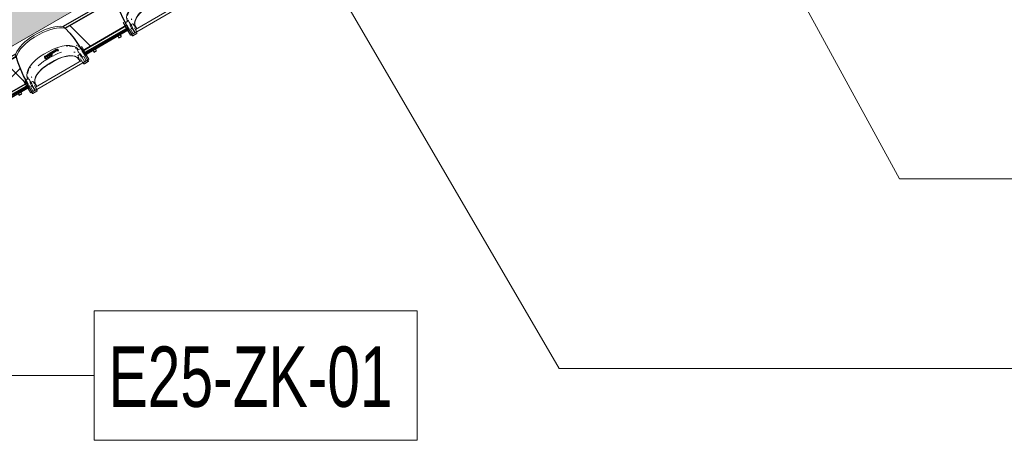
# Model space of a CAD drawing. Header units: centimetres. Extents: x 6036 to 22185, y 5782 to 11383.
# Tile 34 of 183: x 12378 to 13405, y 6748 to 7187. Entities that reach past the tile are written whole.
import ezdxf

# ---------------------------------------------------------------- set-up
doc = ezdxf.new("R2010")
doc.units = ezdxf.units.CM
for name, color, linetype, lineweight in [('A-ANNO-KEYN', 231, 'Continuous', 9), ('A-GENM', 13, 'Continuous', 9), ('S-BEAM', 12, 'Continuous', 9)]:
    doc.layers.add(name, color=color, linetype=linetype, lineweight=lineweight)
doc.styles.add('Arial Narrow', font='ARIALN.TTF', dxfattribs={"width": 0.85, "height": 63})

# ---------------------------------------------------------------- blocks, each defined once
blk = doc.blocks.new('GEMO_PanelElewacyjny_OknaGoradDol_Nowe - GEMO_PanelElewacyjny_Standard_240_-V31-7-01 ZestMeble')
at = {"layer": 'S-BEAM'}
h = blk.add_hatch(dxfattribs=at)
h.set_pattern_fill('FP_24', color=256, style=0, pattern_type=2)
h.set_pattern_definition([(15, (-9643.627, -3160.18), (-7.76457, 28.977775), [])])
h.paths.add_polyline_path([(-120, -453.9), (-92.7, -453.9), (-92.7, -451.4), (-120, -451.4), (-120, -453.9)])
h.paths.add_polyline_path([(-120, -421.8), (-89, -421.8), (-88.3, -419.3), (-120, -419.3)])
h.paths.add_polyline_path([(-26.5, -453.9), (27.3, -453.9), (27.3, -451.4), (-26.5, -451.4)])
h.paths.add_polyline_path([(-30.2, -421.8), (31, -421.8), (31.7, -419.3), (-30.9, -419.3), (-30.6, -420.5)])
h.paths.add_polyline_path([(93.5, -453.9), (120, -453.9), (120, -451.4), (93.5, -451.4)])
h.paths.add_polyline_path([(89.8, -421.8), (120, -421.8), (120, -419.3), (89.1, -419.3), (89.4, -420.5)])
h = blk.add_hatch(dxfattribs=at)
h.set_pattern_fill('FP_23', color=256, style=0, pattern_type=2)
h.set_pattern_definition([(15, (-9643.63, -3160.18), (-19.41143, 72.44444), []), (105, (-9643.63, -3160.18), (-72.44444, -19.41143), [])])
h.paths.add_polyline_path([(-120, -451.4), (-92.7, -451.4), (-92.5, -443.3), (-91.1, -432), (-90.6, -428.7), (-89, -421.8), (-120, -421.8), (-120, -441.3)])
h.paths.add_polyline_path([(-26.5, -451.4), (27.3, -451.4), (27.5, -443.3), (28.2, -435.9), (30.4, -424.4), (31, -421.8), (-30.2, -421.8), (-28.6, -428.7), (-27, -441), (-26.7, -443.3), (-26.5, -450.8)])
h.paths.add_polyline_path([(93.5, -451.4), (120, -451.4), (120, -421.8), (89.8, -421.8), (92, -432.5), (92.6, -435.9), (93.4, -447.8), (93.5, -450.8)])
at = {"layer": 'S-BEAM', "lineweight": 25}
for p, q in [((-120, -419.3), (-120, -421.8)), ((-88.3, -419.3), (-120, -419.3)), ((31.7, -419.3), (-30.9, -419.3)), ((120, -419.3), (89.1, -419.3)), ((120, -421.8), (120, -419.3)), ((-120, -421.8), (-120, -451.4)), ((-89, -421.8), (-120, -421.8)), ((-120, -421.8), (-89, -421.8)), ((31, -421.8), (-30.2, -421.8)), ((-30.2, -421.8), (31, -421.8)), ((120, -421.8), (89.8, -421.8)), ((89.8, -421.8), (120, -421.8)), ((120, -451.4), (120, -421.8)), ((-120, -451.4), (-92.7, -451.4)), ((-120, -451.4), (-120, -453.9)), ((-92.7, -451.4), (-120, -451.4)), ((-92.7, -451.4), (-92.7, -450.8)), ((-92.7, -453.9), (-92.7, -451.4)), ((-26.5, -450.8), (-26.5, -451.4)), ((-26.5, -451.4), (27.3, -451.4)), ((27.3, -451.4), (-26.5, -451.4)), ((-26.5, -451.4), (-26.5, -453.9)), ((27.3, -451.4), (27.3, -450.8)), ((27.3, -453.9), (27.3, -451.4)), ((93.5, -448.1), (93.5, -450.8)), ((93.5, -450.8), (93.5, -451.4)), ((93.5, -451.4), (120, -451.4)), ((120, -451.4), (93.5, -451.4)), ((93.5, -451.4), (93.5, -453.9)), ((120, -453.9), (120, -451.4)), ((-120, -453.9), (-92.7, -453.9)), ((-120, -455.1), (-120, -456.2)), ((-92.7, -455.1), (-120, -455.1)), ((-120, -456.2), (-92.7, -456.2)), ((-103.5, -456.2), (-106.5, -456.2)), ((-106.5, -456.2), (-106.5, -458.5)), ((-106.5, -458.5), (-103.5, -458.5)), ((-103.5, -458.5), (-103.5, -456.2)), ((-92.7, -456.2), (-92.7, -455.1)), ((-26.5, -453.9), (27.3, -453.9)), ((27.3, -455.1), (-26.5, -455.1)), ((-26.5, -455.1), (-26.5, -456.2)), ((-26.5, -456.2), (27.3, -456.2)), ((-13.5, -456.2), (-16.5, -456.2)), ((-16.5, -456.2), (-16.5, -458.5)), ((-16.5, -458.5), (-13.5, -458.5)), ((-13.5, -458.5), (-13.5, -456.2)), ((16.5, -456.2), (13.5, -456.2)), ((13.5, -456.2), (13.5, -458.5)), ((13.5, -458.5), (16.5, -458.5)), ((16.5, -458.5), (16.5, -456.2)), ((27.3, -456.2), (27.3, -455.1)), ((93.5, -453.9), (120, -453.9)), ((120, -455.1), (93.5, -455.1)), ((93.5, -455.1), (93.5, -456.2)), ((93.5, -456.2), (120, -456.2)), ((106.5, -456.2), (103.5, -456.2)), ((103.5, -456.2), (103.5, -458.5)), ((103.5, -458.5), (106.5, -458.5)), ((106.5, -458.5), (106.5, -456.2)), ((120, -456.2), (120, -455.1))]:
    blk.add_line(p, q, dxfattribs=at)
at = {"layer": 'S-BEAM'}
for p, q in [((-62.4, -412), (-56.7, -412)), ((-62.4, -413.9), (-56.7, -413.9)), ((-56.7, -413.9), (-62.4, -413.9)), ((57.6, -412), (63.3, -412)), ((57.6, -413.9), (63.3, -413.9)), ((63.3, -413.9), (57.6, -413.9)), ((-120, -455.1), (-120, -453.9)), ((120, -453.9), (120, -455.1))]:
    blk.add_line(p, q, dxfattribs=at)
at = {"layer": 'S-BEAM', "lineweight": 25, "flags": 128}
for points in [[(-89, -421.8), (-88.6, -420.5), (-88.3, -419.3)], [(-30.9, -419.3), (-30.6, -420.5), (-30.2, -421.8)], [(31, -421.8), (31.4, -420.5), (31.7, -419.3)], [(89.1, -419.3), (89.4, -420.5), (89.8, -421.8)], [(-92.7, -450.8), (-92.5, -443.3), (-91.8, -435.9), (-90.6, -428.7), (-89, -421.8)], [(-30.2, -421.8), (-28.6, -428.7), (-27.4, -435.9), (-26.7, -443.3), (-26.5, -450.8)], [(27.3, -450.8), (27.5, -443.3), (28.2, -435.9), (29.4, -428.7), (31, -421.8)], [(89.8, -421.8), (91.4, -428.7), (92.6, -435.9), (93.3, -443.3), (93.5, -447.8)]]:
    blk.add_lwpolyline(points, dxfattribs=at)
at = {"layer": 'S-BEAM'}
for centre, major_axis, start_param, end_param in [((-62.4, -429.1), (30.2, 0), 1.570796, 2.641687), ((-62.4, -429.1), (-30.2, 0), 4.712389, 5.783279), ((-62.4, -427.2), (30.2, 0), 1.570796, 2.593181), ((-56.7, -427.2), (30.2, 0), 0.548411, 1.570796), ((-56.7, -429.1), (30.2, 0), 0.499906, 1.570796), ((-56.7, -429.1), (30.2, 0), 0.499906, 1.570796), ((57.6, -429.1), (30.2, 0), 1.570796, 2.641687), ((57.6, -429.1), (30.2, 0), 1.570796, 2.641687), ((57.6, -427.2), (30.2, 0), 1.570796, 2.593181), ((63.3, -427.2), (30.2, 0), 0.548411, 1.570796), ((63.3, -429.1), (30.2, 0), 0.499906, 1.570796), ((63.3, -429.1), (30.2, 0), 0.499906, 1.570796), ((-56.7, -451.2), (30.2, 0), 0.727708, 0.770169), ((-56.7, -451.2), (30.2, 0), 0.727708, 0.770169), ((57.6, -451.2), (30.2, 0), 2.44693, 2.484469), ((57.6, -451.2), (30.2, 0), 2.44693, 2.484469), ((63.3, -451.2), (30.2, 0), 0.657124, 0.679176), ((63.3, -451.2), (30.2, 0), 0.657124, 0.679176), ((-62.4, -453.1), (30.2, 0), 2.663017, 2.689084), ((-62.4, -451.2), (30.2, 0), 2.522308, 2.552544), ((-62.4, -451.2), (30.2, 0), 2.522308, 2.552544), ((-56.7, -453.1), (30.2, 0), 0.533605, 0.56556), ((-56.7, -454), (30.2, 0), 0.504785, 0.530965), ((57.6, -454), (30.2, 0), 2.650816, 2.709639), ((57.6, -453.1), (30.2, 0), 2.622828, 2.648536), ((63.3, -453.1), (30.2, 0), 0.493057, 0.518765), ((63.3, -454), (30.2, 0), 0.431953, 0.490776)]:
    blk.add_ellipse(centre, major_axis=major_axis, ratio=0.5, start_param=start_param, end_param=end_param, dxfattribs=at)
blk = doc.blocks.new('okno - okno-V128-7-01 ZestMeble')
at = {"layer": 'A-GENM'}
h = blk.add_hatch(color=256, dxfattribs=at)
h.paths.add_polyline_path([(7024.5, 7171.2), (7025.8, 7172), (7022.7, 7176.8), (7022.2, 7176.4), (7023.3, 7173.4), (7024.1, 7172)])
h.paths.add_polyline_path([(7083.9, 7205.5), (7085.1, 7206.3), (7082.6, 7209.9), (7081.7, 7210.9), (7081.1, 7210.3), (7083.6, 7206)])
h = blk.add_hatch(color=256, dxfattribs=at)
h.paths.add_polyline_path([(7026.9, 7170.4), (7031, 7172.8), (7029.9, 7174), (7029.3, 7173.7), (7029.3, 7173.6), (7026.2, 7171.7), (7026.5, 7171.1)])
h.paths.add_polyline_path([(7080.6, 7201.4), (7084.7, 7203.7), (7083.5, 7205.3), (7079.8, 7202.8), (7080.2, 7202)])
for points in [[(7083.8, 7208.6), (7082, 7211), (7081.8, 7210.9), (7083.7, 7208.7)], [(7084.8, 7204.1), (7084.2, 7205.6), (7084.1, 7205.3), (7084.7, 7204.3)], [(7023.1, 7173.6), (7022.1, 7176.5), (7021.6, 7176.2), (7022.7, 7174.4)]]:
    blk.add_hatch(color=256, dxfattribs=at).paths.add_polyline_path(points)
for p, q in [((7038.5, 7211.3), (7043.4, 7214.2)), ((7049.3, 7214), (7043.2, 7210.4)), ((7051.1, 7216.1), (7043.6, 7211.8)), ((7051.6, 7214.7), (7046, 7211.5)), ((7052.4, 7215.7), (7049.3, 7214)), ((7051.9, 7216.4), (7050.2, 7215.5)), ((7053.2, 7216), (7052.6, 7216.5)), ((7053.1, 7215.7), (7053.6, 7215.2)), ((7053.6, 7215.2), (7053.2, 7215.9)), ((7053.6, 7215), (7053.5, 7214.8)), ((7039.1, 7208.2), (7040, 7205.9)), ((7042.8, 7211), (7039.5, 7209.2)), ((7039.6, 7209.4), (7044.4, 7212.2)), ((7040.3, 7207.6), (7040, 7208.4)), ((7040.1, 7208.5), (7041.9, 7209.6)), ((7040.1, 7205.2), (7040.3, 7205)), ((7041.8, 7208.9), (7040.2, 7208)), ((7040.2, 7207.5), (7040.5, 7206.5)), ((7040.7, 7206.4), (7040.5, 7206.8)), ((7041, 7205.8), (7040.7, 7206.8)), ((7040.9, 7206.9), (7043.5, 7208.4)), ((7044.1, 7207.4), (7041.5, 7205.8)), ((7041.8, 7209.5), (7042, 7209.1)), ((7041.8, 7209.3), (7042.4, 7208.2)), ((7042.2, 7210.7), (7041.9, 7209.7)), ((7042.4, 7208.3), (7042.7, 7209.6)), ((7042.5, 7208), (7042.4, 7208.2)), ((7044.3, 7209), (7042.5, 7208)), ((7042.7, 7209.6), (7046, 7211.5)), ((7042.7, 7209.6), (7042.7, 7209.8)), ((7044.5, 7212), (7043.1, 7211.2)), ((7043.5, 7208.4), (7046.1, 7209.9)), ((7049.5, 7204.7), (7043.7, 7201.3)), ((7045.5, 7211), (7043.8, 7210)), ((7043.8, 7201), (7049.7, 7204.4)), ((7046.7, 7208.9), (7044.1, 7207.4)), ((7044.5, 7209.8), (7044.3, 7209)), ((7046.6, 7210), (7045.9, 7210.8)), ((7047.5, 7210.2), (7046.2, 7211.6)), ((7047, 7209.2), (7046.2, 7210)), ((7046.4, 7210.2), (7046.7, 7209.8)), ((7048.1, 7209.5), (7048, 7209.7)), ((7076, 7204.3), (7074.9, 7206.2)), ((7076.8, 7211.5), (7076.4, 7212.1)), ((7077.3, 7205.8), (7076.7, 7206.4)), ((7084.5, 7205.1), (7084.2, 7205.6)), ((7084.3, 7205.7), (7084.6, 7205.2)), ((7023.8, 7181.7), (7024.2, 7181.1)), ((7027.9, 7176.2), (7029.3, 7173.6)), ((7028.6, 7178.6), (7028.8, 7177.8)), ((7029.7, 7180.1), (7030.8, 7178.2)), ((7025.4, 7171.7), (7025.7, 7171.2)), ((7025.5, 7171.8), (7025.8, 7171.3))]:
    blk.add_line(p, q, dxfattribs=at)
at = {"layer": 'A-GENM', "lineweight": 18}
for p, q in [((7073.7, 7216.8), (7073.1, 7216.5)), ((7076.9, 7217.4), (7074.2, 7215.9)), ((7077.8, 7219.3), (7077.6, 7219.2)), ((7083.9, 7205.5), (7078.3, 7215.1)), ((7079.6, 7215.9), (7085.2, 7206.2)), ((7085.4, 7206.2), (7079.7, 7216)), ((7077.8, 7204.6), (7029.6, 7176.8)), ((7074, 7209.9), (7076, 7204.3)), ((7076.5, 7211.6), (7074.1, 7210.1)), ((7074.7, 7213.1), (7076.5, 7209.8)), ((7076, 7204.3), (7076.1, 7204)), ((7076.1, 7204), (7077.6, 7204.9)), ((7076.5, 7209.8), (7077.3, 7208.3)), ((7078.6, 7208.4), (7076.8, 7211.5)), ((7077.3, 7208.3), (7078, 7208.7)), ((7077.6, 7204.9), (7079.1, 7202.4)), ((7079.2, 7202.2), (7077.8, 7204.6)), ((7078, 7208.7), (7080.8, 7203.7)), ((7079.9, 7209.1), (7078.6, 7208.4)), ((7079.1, 7202.4), (7082.6, 7204.4)), ((7082.6, 7204.4), (7079.9, 7209.1)), ((7084.7, 7203.7), (7080.6, 7201.4)), ((7080.6, 7201.3), (7084.7, 7203.6)), ((7080.8, 7203.7), (7083.9, 7205.5)), ((7085.2, 7206.2), (7083.5, 7205.3)), ((7083.5, 7205.3), (7084.3, 7203.9)), ((7083.7, 7205.2), (7085.4, 7206.2)), ((7084.4, 7203.9), (7083.7, 7205.2)), ((7084.3, 7203.9), (7084.4, 7203.9)), ((7084.6, 7205.2), (7084.5, 7205.1)), ((7084.5, 7205.1), (7084.8, 7204.1)), ((7084.9, 7204.1), (7084.6, 7205.2)), ((7031, 7174.4), (7079.2, 7202.2)), ((7080.2, 7201.4), (7079.4, 7202.2)), ((7079.4, 7202.2), (7079.4, 7202.2)), ((7079.4, 7202.2), (7080.1, 7201.4)), ((7017.1, 7184.2), (7016.9, 7184.1)), ((7021.6, 7185.5), (7018.9, 7184)), ((7021.7, 7186.7), (7021.1, 7186.4)), ((7025.8, 7180.5), (7023.8, 7183.7)), ((7026.7, 7182.8), (7024.2, 7181.4)), ((7030.8, 7178.2), (7026.9, 7182.7)), ((7018.8, 7180.8), (7024.4, 7171)), ((7024.5, 7171.2), (7018.9, 7180.9)), ((7020.2, 7181.6), (7025.8, 7172)), ((7024.2, 7181.1), (7025.7, 7178.4)), ((7026.2, 7172.2), (7024.5, 7171.2)), ((7025.9, 7177.9), (7024.6, 7177.2)), ((7024.6, 7177.2), (7027.3, 7172.5)), ((7025.7, 7178.3), (7025.9, 7177.9)), ((7026.7, 7179), (7025.8, 7180.5)), ((7025.8, 7172), (7028.9, 7173.7)), ((7026, 7178.7), (7026.7, 7179)), ((7028.9, 7173.7), (7026, 7178.7)), ((7027, 7170.8), (7026.2, 7172.2)), ((7026.4, 7178.8), (7029.4, 7173.7)), ((7029.3, 7173.6), (7026.4, 7178.7)), ((7031, 7172.8), (7026.9, 7170.4)), ((7027, 7170.3), (7031.1, 7172.7)), ((7027.3, 7172.5), (7029.3, 7173.6)), ((7029.4, 7173.7), (7030.9, 7174.6)), ((7029.5, 7177.1), (7030.9, 7177.9)), ((7030.9, 7174.6), (7029.5, 7177.1)), ((7029.6, 7176.8), (7031, 7174.4)), ((7030.9, 7177.9), (7030.8, 7178.2)), ((7030.8, 7174.2), (7031.1, 7173.1)), ((7030.9, 7174.2), (7030.8, 7174.2)), ((7031.2, 7173.2), (7030.9, 7174.2)), ((7024.4, 7171), (7026.1, 7172)), ((7025.8, 7171.3), (7025.7, 7171.2)), ((7025.7, 7171.2), (7026.5, 7170.4)), ((7026.5, 7170.5), (7025.8, 7171.3)), ((7026.1, 7172), (7026.9, 7170.7)), ((7026.9, 7170.7), (7027, 7170.8))]:
    blk.add_line(p, q, dxfattribs=at)
at = {"layer": 'A-GENM', "flags": 128}
for points in [[(7051.9, 7216.4), (7051.8, 7216.4), (7051.7, 7216.4)], [(7041.9, 7209.7), (7041.8, 7209.6), (7041.8, 7209.6)], [(7042.3, 7210.7), (7042.3, 7210.7), (7042.2, 7210.7), (7042.2, 7210.7)], [(7042.8, 7211.2), (7042.6, 7211), (7042.4, 7210.9), (7042.3, 7210.7)], [(7042.4, 7208.2), (7042.4, 7208.3), (7042.4, 7208.3)], [(7046, 7211.5), (7045.6, 7211.2), (7045.2, 7210.9), (7044.9, 7210.5), (7044.7, 7210.2), (7044.5, 7209.8)]]:
    blk.add_lwpolyline(points, dxfattribs=at)
at = {"layer": 'A-GENM', "lineweight": 18, "flags": 128}
for points in [[(7074.2, 7215.9), (7073.9, 7216.3), (7073.7, 7216.8)], [(7078.3, 7215.1), (7077.6, 7216.3), (7076.9, 7217.4)], [(7077.6, 7219.2), (7078.6, 7217.5), (7079.6, 7215.9)], [(7079.7, 7216), (7078.8, 7217.6), (7077.8, 7219.3)], [(7074.1, 7210.1), (7074, 7210.1), (7074, 7210.1), (7074, 7210), (7074, 7210)], [(7076.8, 7211.5), (7076.8, 7211.5), (7076.7, 7211.5), (7076.7, 7211.6), (7076.7, 7211.6), (7076.6, 7211.6), (7076.6, 7211.6), (7076.5, 7211.6)], [(7084.7, 7203.6), (7084.8, 7203.7), (7084.8, 7203.8), (7084.9, 7203.8), (7084.9, 7203.9), (7084.9, 7204), (7084.9, 7204.1)], [(7084.8, 7204.1), (7084.8, 7204), (7084.8, 7204), (7084.8, 7203.9), (7084.8, 7203.8), (7084.7, 7203.8), (7084.7, 7203.7)], [(7080.1, 7201.4), (7080.2, 7201.3), (7080.3, 7201.3), (7080.4, 7201.2), (7080.5, 7201.2), (7080.5, 7201.2), (7080.6, 7201.3)], [(7080.6, 7201.4), (7080.5, 7201.3), (7080.4, 7201.3), (7080.4, 7201.3), (7080.3, 7201.4), (7080.2, 7201.4), (7080.2, 7201.4)], [(7016.9, 7184.1), (7017.8, 7182.5), (7018.8, 7180.8)], [(7018.9, 7180.9), (7018, 7182.6), (7017.1, 7184.2)], [(7018.9, 7184), (7019.6, 7182.8), (7020.2, 7181.6)], [(7021.1, 7186.4), (7021.4, 7186), (7021.6, 7185.5)], [(7026.9, 7182.7), (7026.9, 7182.7), (7026.9, 7182.8), (7026.8, 7182.8), (7026.8, 7182.8), (7026.7, 7182.8), (7026.7, 7182.8)], [(7024.2, 7181.4), (7024.2, 7181.3), (7024.2, 7181.3), (7024.1, 7181.2), (7024.1, 7181.2), (7024.1, 7181.2), (7024.1, 7181.1), (7024.2, 7181.1)], [(7031.1, 7173.1), (7031.2, 7173.1), (7031.2, 7173), (7031.1, 7172.9), (7031.1, 7172.9), (7031.1, 7172.8), (7031, 7172.8)], [(7031.1, 7172.7), (7031.1, 7172.7), (7031.2, 7172.8), (7031.2, 7172.9), (7031.3, 7173), (7031.3, 7173.1), (7031.2, 7173.2)], [(7026.9, 7170.4), (7026.9, 7170.4), (7026.8, 7170.4), (7026.7, 7170.4), (7026.7, 7170.4), (7026.6, 7170.4), (7026.5, 7170.5)], [(7026.5, 7170.4), (7026.5, 7170.3), (7026.6, 7170.3), (7026.7, 7170.3), (7026.8, 7170.2), (7026.9, 7170.3), (7027, 7170.3)]]:
    blk.add_lwpolyline(points, dxfattribs=at)
at = {"layer": 'A-GENM'}
for centre, major_axis, ratio, start_param, end_param in [((7050.3, 7202.2), (23.9, 13.8), 0.5, 0.067425, 1.570796), ((7053.1, 7197.4), (22.9, 13.2), 0.5, 1.133102, 1.465923), ((7052.1, 7212), (4.33, 2.5), 0.866025, 1.009122, 1.137615), ((7052.3, 7213.5), (1.39, 0.8), 0.866025, 0.49181, 1.354999), ((7052.5, 7211.3), (4.33, 2.5), 0.866025, 1.009122, 1.13865), ((7051.9, 7214.2), (1.39, 0.8), 0.866025, 0.49181, 0.707607), ((7052.5, 7216.4), (0.13, 0.075), 0.866025, 0.261799, 1.009122), ((7052.9, 7215.7), (0.173, 0.1), 0.866025, 3.633403, 4.364882), ((7053, 7215.6), (0.13, 0.075), 0.866025, 0.261799, 1.009122), ((7053, 7215.8), (0.173, 0.1), 0.866025, 5.096361, 6.544985), ((7053.3, 7214.9), (0.173, 0.1), 0.866025, 3.633403, 5.096361), ((7053.5, 7215.1), (0.173, 0.1), 0.866025, 5.096361, 6.544985), ((7050.7, 7201.6), (23.9, 13.8), 0.5, 0.76317, 0.809664), ((7050.7, 7201.6), (23.9, 13.8), 0.5, 0.452057, 0.661185), ((7053.8, 7196.3), (22.9, 13.2), 0.5, 0.480597, 0.55307), ((7050.7, 7201.6), (23.9, 13.8), 0.5, 0.048532, 0.124971), ((7045.4, 7199.4), (23.9, 13.8), 0.5, 1.570796, 3.074167), ((7048.2, 7194.5), (22.9, 13.2), 0.5, 1.669852, 2.00849), ((7039.9, 7208.5), (0.693, 0.4), 0.891845, 1.570796, 2.96706), ((7238, 6881.5), (-310.4, 795.5), 0.086824, 1.113781, 1.116626), ((7039.7, 7208.8), (0.693, 0.4), 0.891845, 1.570796, 2.036217), ((7046.3, 7197.8), (23.1, 13.3), 0.5, 1.570796, 1.579056), ((7040.1, 7208.4), (0.0866, 0.05), 0.891845, 1.570796, 2.96706), ((7045.4, 7210.2), (5.11, 2.95), 0.5, 3.048218, 3.332938), ((7040.8, 7206.9), (0.26, 0.15), 0.891845, 2.501639, 2.96706), ((7045.9, 7209.3), (5.29, 3.05), 0.5, 2.949822, 3.333364), ((7040.8, 7207), (0.182, 0.105), 0.5, 3.363758, 4.712389), ((7040.8, 7206.5), (1.13, 0.65), 0.866025, 4.213723, 4.463056), ((7041.4, 7206), (0.355, 0.205), 0.5, 3.355062, 4.712389), ((7046.6, 7203), (7.46, 4.31), 0.891845, 1.685325, 1.749796), ((7042.1, 7209.5), (0.346, 0.2), 0.866025, 2.6529, 3.141593), ((7042.1, 7209.2), (0.0866, 0.05), 0.866025, 3.141593, 3.403392), ((7042.9, 7209.8), (0.13, 0.075), 0.866025, 2.085784, 2.6529), ((7047.6, 7207.4), (5.2, 3), 0.866025, 1.964771, 2.085784), ((7046.6, 7203), (7.46, 4.31), 0.891845, 1.391797, 1.455429), ((7043.7, 7210.1), (0.0866, 0.05), 0.866025, 5.235988, 6.021386), ((7045, 7211.9), (0.693, 0.4), 0.891845, 1.105375, 1.570796), ((7040.9, 7207.6), (5.11, 2.95), 0.5, 6.09184, 6.37656), ((7046.1, 7210), (0.26, 0.15), 0.891845, 0.174533, 1.105375), ((7046, 7210), (0.182, 0.105), 0.5, 4.712389, 6.06102), ((7041.5, 7206.7), (5.29, 3.05), 0.5, 6.091414, 6.474956), ((7046.6, 7209), (0.355, 0.205), 0.5, 4.712389, 6.069716), ((7055.2, 7194.9), (19.7, 11.3), 0.5, 0.009705, 1.570796), ((7055.4, 7194.6), (19.7, 11.3), 0.5, 0, 1.570796), ((7055.9, 7192.6), (27.8, 16.1), 0.5, 0, 0.189986), ((7045.8, 7198.7), (23.9, 13.8), 0.5, 2.486241, 2.689535), ((7045.8, 7198.7), (23.9, 13.8), 0.5, 2.331928, 2.378423), ((7049.5, 7191.2), (19.7, 11.3), 0.5, 1.570796, 3.141593), ((7049.3, 7191.5), (19.7, 11.3), 0.5, 1.570796, 2.467567), ((7045.8, 7198.7), (23.9, 13.8), 0.5, 3.016622, 3.09306), ((7048.8, 7193.4), (22.9, 13.2), 0.5, 2.588523, 2.660996), ((7049.3, 7191.5), (19.7, 11.4), 0.5, 2.468394, 3.141593), ((7051, 7189.7), (27.8, 16.1), 0.5, 2.95516, 3.141593)]:
    blk.add_ellipse(centre, major_axis=major_axis, ratio=ratio, start_param=start_param, end_param=end_param, dxfattribs=at)
for points in [[(7051.7, 7216.4), (7051.5, 7216.3), (7051.3, 7216.2), (7050.9, 7216), (7050.5, 7215.7), (7050.2, 7215.5), (7050.1, 7215.4)], [(7050.1, 7215.4), (7050.3, 7215.4), (7050.5, 7215.5), (7051, 7215.6), (7051.4, 7215.7), (7051.9, 7215.7), (7052.2, 7215.7), (7052.4, 7215.7)], [(7040.3, 7204.9), (7040.2, 7204.9), (7040.2, 7205), (7040.2, 7205.1)], [(7044.8, 7212.3), (7044.6, 7212.2), (7044.3, 7212.1), (7043.8, 7211.9), (7043.4, 7211.6), (7043.1, 7211.4), (7043, 7211.3)], [(7048, 7209.6), (7048, 7209.6), (7048.1, 7209.5), (7048.1, 7209.4)]]:
    blk.add_open_spline(points, degree=3, dxfattribs=at)
at = {"layer": 'A-GENM', "lineweight": 18}
for points, knots in [([(7073.1, 7216.5), (7073.1, 7216.5), (7073.1, 7216.4), (7073.1, 7216.4), (7073.1, 7216.4), (7073.1, 7216.4), (7073.1, 7216.3), (7073, 7216.3), (7073, 7216.3), (7073, 7216.3)], [0, 0, 0, 0, 0.1428571, 0.2857143, 0.3571429, 0.4285714, 0.5, 0.5714286, 0.6785714, 0.6785714, 0.6785714, 0.6785714]), ([(7021.9, 7186.7), (7021.9, 7186.7), (7021.9, 7186.7), (7021.8, 7186.7), (7021.8, 7186.8), (7021.8, 7186.8), (7021.8, 7186.8), (7021.7, 7186.8), (7021.7, 7186.8), (7021.7, 7186.8), (7021.7, 7186.7)], [0.1666667, 0.1666667, 0.1666667, 0.1666667, 0.3333333, 0.4166667, 0.5, 0.5833333, 0.6666667, 0.75, 0.8333333, 1, 1, 1, 1])]:
    blk.add_open_spline(points, degree=3, knots=knots, dxfattribs=at)
for points in [[(7073.1, 7216.2), (7073.4, 7215.7), (7073.9, 7214.7), (7074.5, 7213.6), (7074.7, 7213.1)], [(7023.8, 7183.7), (7023.5, 7184.2), (7022.8, 7185.2), (7022.2, 7186.2), (7021.9, 7186.7)]]:
    blk.add_open_spline(points, degree=3, dxfattribs=at)
at = {"layer": 'A-GENM'}
for points, knots in [([(7039, 7208.4), (7039, 7208.4), (7039, 7208.5), (7039, 7208.7), (7039.1, 7208.9), (7039.2, 7209.1), (7039.3, 7209.2), (7039.4, 7209.3)], [-1, -1, -1, -1, -0.833333, -0.666667, -0.5, -0.333333, 0, 0, 0, 0]), ([(7043.2, 7210.4), (7043.3, 7210.6), (7043.5, 7210.8), (7043.8, 7211.3), (7044.3, 7211.8), (7044.6, 7212.1), (7044.8, 7212.3)], [0, 0, 0, 0, 0.2, 0.4, 0.7, 1, 1, 1, 1])]:
    blk.add_open_spline(points, degree=3, knots=knots, dxfattribs=at)
blk = doc.blocks.new('okno - okno-V129-7-01 ZestMeble')
at = {"layer": 'A-GENM'}
h = blk.add_hatch(color=256, dxfattribs=at)
h.paths.add_polyline_path([(6920.3, 7111), (6921.6, 7111.8), (6918.5, 7116.6), (6917.9, 7116.3), (6919.3, 7112.7), (6919.8, 7111.8)])
h.paths.add_polyline_path([(6979.6, 7145.3), (6980.9, 7146), (6978.4, 7149.7), (6977.4, 7150.7), (6976.7, 7150.3), (6979.3, 7145.8)])
h = blk.add_hatch(color=256, dxfattribs=at)
h.paths.add_polyline_path([(6922.7, 7110.2), (6926.8, 7112.6), (6925.7, 7113.8), (6925, 7113.5), (6925, 7113.4), (6921.9, 7111.5), (6922.3, 7110.9)])
h.paths.add_polyline_path([(6976.3, 7141.2), (6980.4, 7143.5), (6979.2, 7145.1), (6975.5, 7142.6), (6975.9, 7141.8)])
for points in [[(6979.5, 7148.4), (6977.7, 7150.8), (6977.5, 7150.7), (6979.5, 7148.5)], [(6980.5, 7143.9), (6979.9, 7145.4), (6979.8, 7145.1), (6980.4, 7144.1)], [(6918.9, 7113.4), (6917.8, 7116.3), (6917.4, 7116), (6918.8, 7113.6)]]:
    blk.add_hatch(color=256, dxfattribs=at).paths.add_polyline_path(points)
for p, q in [((6934.2, 7151.1), (6939.2, 7154)), ((6935.4, 7149.2), (6940.2, 7152)), ((6940.2, 7151.8), (6938.8, 7151)), ((6945.1, 7153.8), (6938.9, 7150.2)), ((6946.8, 7155.9), (6939.3, 7151.6)), ((6947.3, 7154.5), (6941.8, 7151.3)), ((6948.1, 7155.5), (6945.1, 7153.8)), ((6947.7, 7156.2), (6946, 7155.3)), ((6948.9, 7155.8), (6948.4, 7156.3)), ((6948.8, 7155.5), (6949.3, 7155)), ((6949.4, 7155), (6948.9, 7155.7)), ((6949.3, 7154.8), (6949.2, 7154.6)), ((6972.5, 7151.3), (6972.2, 7151.9)), ((6934.9, 7148), (6935.7, 7145.7)), ((6938.6, 7150.9), (6935.3, 7149)), ((6935.8, 7148.3), (6937.7, 7149.4)), ((6936, 7147.4), (6935.8, 7148.2)), ((6935.9, 7147.3), (6936.3, 7146.3)), ((6935.9, 7145), (6936, 7144.8)), ((6937.8, 7148.8), (6936, 7147.8)), ((6936.4, 7146.2), (6936.3, 7146.6)), ((6936.8, 7145.6), (6936.4, 7146.6)), ((6936.6, 7146.7), (6939.2, 7148.2)), ((6939.8, 7147.2), (6937.2, 7145.6)), ((6937.5, 7149.3), (6937.7, 7148.9)), ((6937.5, 7149.1), (6938.1, 7148)), ((6938, 7150.5), (6937.6, 7149.5)), ((6938.1, 7148.1), (6938.5, 7149.4)), ((6938.3, 7147.8), (6938.1, 7148)), ((6938.3, 7149.7), (6938.8, 7150.1)), ((6940, 7148.8), (6938.3, 7147.8)), ((6938.5, 7149.4), (6941.8, 7151.3)), ((6938.5, 7149.4), (6938.5, 7149.6)), ((6939.2, 7148.2), (6941.8, 7149.7)), ((6945.3, 7144.5), (6939.4, 7141.1)), ((6941.2, 7150.8), (6939.5, 7149.8)), ((6939.5, 7140.8), (6945.4, 7144.2)), ((6942.4, 7148.7), (6939.8, 7147.2)), ((6940.3, 7149.6), (6940, 7148.8)), ((6942.3, 7149.8), (6941.6, 7150.6)), ((6943.1, 7150.1), (6942, 7151.4)), ((6942.7, 7149), (6942, 7149.8)), ((6942.1, 7150), (6942.4, 7149.6)), ((6943.8, 7149.3), (6943.7, 7149.5)), ((6971.7, 7144.1), (6970.6, 7146)), ((6973, 7145.6), (6972.4, 7146.2)), ((6980.2, 7144.9), (6979.9, 7145.4)), ((6980, 7145.5), (6980.3, 7145)), ((6919.5, 7121.5), (6919.9, 7120.9)), ((6921.2, 7111.6), (6921.5, 7111.1)), ((6921.2, 7111.5), (6921.5, 7111)), ((6923.6, 7116), (6925.1, 7113.4)), ((6924.3, 7118.4), (6924.5, 7117.6)), ((6925.4, 7119.9), (6926.5, 7118))]:
    blk.add_line(p, q, dxfattribs=at)
at = {"layer": 'A-GENM', "lineweight": 18}
for p, q in [((6969.4, 7156.6), (6968.9, 7156.3)), ((6972.6, 7157.2), (6969.9, 7155.7)), ((6970.5, 7152.9), (6972.2, 7149.6)), ((6973.5, 7159.1), (6973.3, 7159)), ((6979.6, 7145.3), (6974, 7154.9)), ((6975.3, 7155.7), (6980.9, 7146)), ((6981.1, 7146), (6975.5, 7155.8)), ((6973.5, 7144.4), (6925.4, 7116.6)), ((6926.8, 7114.2), (6974.9, 7142)), ((6969.7, 7149.7), (6971.7, 7144.1)), ((6972.3, 7151.4), (6969.8, 7149.9)), ((6971.7, 7144.1), (6971.9, 7143.8)), ((6971.9, 7143.8), (6973.4, 7144.7)), ((6972.2, 7149.6), (6973, 7148.1)), ((6974.3, 7148.2), (6972.5, 7151.3)), ((6973, 7148.1), (6973.7, 7148.5)), ((6974.9, 7142), (6973.5, 7144.4)), ((6973.5, 7144.4), (6974.8, 7142.2)), ((6973.7, 7148.5), (6976.6, 7143.5)), ((6975.7, 7148.9), (6974.3, 7148.2)), ((6974.8, 7142.2), (6978.4, 7144.2)), ((6975.2, 7142), (6975.1, 7142)), ((6975.1, 7142), (6975.8, 7141.2)), ((6975.9, 7141.2), (6975.2, 7142)), ((6978.4, 7144.2), (6975.7, 7148.9)), ((6980.4, 7143.5), (6976.3, 7141.2)), ((6976.4, 7141.1), (6980.5, 7143.4)), ((6976.6, 7143.5), (6979.6, 7145.3)), ((6980.9, 7146), (6979.2, 7145.1)), ((6979.2, 7145.1), (6980, 7143.7)), ((6979.4, 7145), (6981.1, 7146)), ((6980.1, 7143.7), (6979.4, 7145)), ((6980, 7143.7), (6980.1, 7143.7)), ((6980.3, 7145), (6980.2, 7144.9)), ((6980.2, 7144.9), (6980.5, 7143.9)), ((6980.6, 7143.9), (6980.3, 7145)), ((6912.8, 7124), (6912.6, 7123.9)), ((6917.3, 7125.3), (6914.7, 7123.8)), ((6916, 7121.4), (6921.6, 7111.8)), ((6917.4, 7126.5), (6916.9, 7126.2)), ((6921.5, 7120.3), (6919.5, 7123.5)), ((6922.4, 7122.6), (6919.9, 7121.2)), ((6919.9, 7120.9), (6921.4, 7118.2)), ((6926.5, 7118), (6922.7, 7122.5)), ((6914.5, 7120.6), (6920.1, 7110.8)), ((6920.3, 7111), (6914.7, 7120.7)), ((6920.1, 7110.8), (6921.9, 7111.8)), ((6921.7, 7117.7), (6920.3, 7117)), ((6920.3, 7117), (6923, 7112.3)), ((6921.9, 7112), (6920.3, 7111)), ((6921.4, 7118.1), (6921.7, 7117.7)), ((6922.4, 7118.8), (6921.5, 7120.3)), ((6922.3, 7110.3), (6921.5, 7111.1)), ((6921.5, 7111.1), (6921.5, 7111)), ((6921.5, 7111), (6922.2, 7110.2)), ((6921.6, 7111.8), (6924.6, 7113.5)), ((6921.7, 7118.5), (6922.4, 7118.8)), ((6924.6, 7113.5), (6921.7, 7118.5)), ((6922.7, 7110.6), (6921.9, 7112)), ((6921.9, 7111.8), (6922.6, 7110.5)), ((6922.1, 7118.6), (6925.1, 7113.5)), ((6925.1, 7113.4), (6922.1, 7118.5)), ((6922.6, 7110.5), (6922.7, 7110.6)), ((6926.8, 7112.6), (6922.7, 7110.2)), ((6922.7, 7110.1), (6926.8, 7112.5)), ((6923, 7112.3), (6925.1, 7113.4)), ((6925.1, 7113.5), (6926.6, 7114.4)), ((6925.2, 7116.9), (6926.7, 7117.7)), ((6926.6, 7114.4), (6925.2, 7116.9)), ((6925.4, 7116.6), (6926.8, 7114.2)), ((6926.7, 7117.7), (6926.5, 7118)), ((6926.6, 7114), (6926.9, 7112.9)), ((6926.7, 7114), (6926.6, 7114)), ((6927, 7113), (6926.7, 7114))]:
    blk.add_line(p, q, dxfattribs=at)
at = {"layer": 'A-GENM', "flags": 128}
for points in [[(6947.7, 7156.2), (6947.5, 7156.2), (6947.4, 7156.2)], [(6937.6, 7149.5), (6937.6, 7149.4), (6937.5, 7149.4)], [(6938.5, 7151), (6938.3, 7150.8), (6938.2, 7150.7), (6938, 7150.5)], [(6938, 7150.5), (6938, 7150.5), (6938, 7150.5), (6938, 7150.5)], [(6938.1, 7148), (6938.1, 7148.1), (6938.1, 7148.1)], [(6941.8, 7151.3), (6941.3, 7151), (6940.9, 7150.7), (6940.6, 7150.3), (6940.4, 7150), (6940.3, 7149.6)]]:
    blk.add_lwpolyline(points, dxfattribs=at)
at = {"layer": 'A-GENM', "lineweight": 18, "flags": 128}
for points in [[(6969.9, 7155.7), (6969.7, 7156.1), (6969.4, 7156.6)], [(6974, 7154.9), (6973.3, 7156.1), (6972.6, 7157.2)], [(6973.3, 7159), (6974.3, 7157.3), (6975.3, 7155.7)], [(6975.5, 7155.8), (6974.5, 7157.4), (6973.5, 7159.1)], [(6969.8, 7149.9), (6969.8, 7149.9), (6969.7, 7149.9), (6969.7, 7149.8), (6969.7, 7149.8)], [(6972.5, 7151.3), (6972.5, 7151.3), (6972.5, 7151.3), (6972.4, 7151.4), (6972.4, 7151.4), (6972.3, 7151.4), (6972.3, 7151.4), (6972.3, 7151.4)], [(6980.5, 7143.9), (6980.5, 7143.8), (6980.5, 7143.8), (6980.5, 7143.7), (6980.5, 7143.6), (6980.4, 7143.6), (6980.4, 7143.5)], [(6980.5, 7143.4), (6980.5, 7143.5), (6980.6, 7143.6), (6980.6, 7143.6), (6980.6, 7143.7), (6980.6, 7143.8), (6980.6, 7143.9)], [(6975.8, 7141.2), (6975.9, 7141.1), (6976, 7141.1), (6976.1, 7141), (6976.2, 7141), (6976.3, 7141), (6976.4, 7141.1)], [(6976.3, 7141.2), (6976.2, 7141.1), (6976.2, 7141.1), (6976.1, 7141.1), (6976, 7141.2), (6976, 7141.2), (6975.9, 7141.2)], [(6912.6, 7123.9), (6913.6, 7122.3), (6914.5, 7120.6)], [(6914.7, 7120.7), (6913.7, 7122.4), (6912.8, 7124)], [(6914.7, 7123.8), (6915.3, 7122.6), (6916, 7121.4)], [(6916.9, 7126.2), (6917.1, 7125.8), (6917.3, 7125.3)], [(6919.9, 7121.2), (6919.9, 7121.1), (6919.9, 7121.1), (6919.9, 7121), (6919.9, 7121), (6919.9, 7121), (6919.9, 7120.9), (6919.9, 7120.9)], [(6922.6, 7122.6), (6922.5, 7122.6), (6922.5, 7122.6), (6922.4, 7122.6), (6922.4, 7122.6)], [(6926.8, 7112.5), (6926.9, 7112.5), (6926.9, 7112.6), (6927, 7112.7), (6927, 7112.8), (6927, 7112.9), (6927, 7113)], [(6926.9, 7112.9), (6926.9, 7112.9), (6926.9, 7112.8), (6926.9, 7112.7), (6926.8, 7112.7), (6926.8, 7112.6), (6926.8, 7112.6)], [(6922.2, 7110.2), (6922.3, 7110.1), (6922.4, 7110.1), (6922.5, 7110.1), (6922.5, 7110), (6922.6, 7110.1), (6922.7, 7110.1)], [(6922.7, 7110.2), (6922.6, 7110.2), (6922.5, 7110.2), (6922.5, 7110.2), (6922.4, 7110.2), (6922.3, 7110.2), (6922.3, 7110.3)]]:
    blk.add_lwpolyline(points, dxfattribs=at)
at = {"layer": 'A-GENM'}
for centre, major_axis, ratio, start_param, end_param in [((6946.1, 7142), (23.9, 13.8), 0.5, 0.067425, 1.570796), ((6940.8, 7151.7), (0.693, 0.4), 0.891845, 1.105375, 1.570796), ((6948.9, 7137.2), (22.9, 13.2), 0.5, 1.133102, 1.471741), ((6947.8, 7151.8), (4.33, 2.5), 0.866025, 1.009122, 1.137615), ((6948, 7153.3), (1.39, 0.8), 0.866025, 0.49181, 1.354999), ((6948.2, 7151.1), (4.33, 2.5), 0.866025, 1.009122, 1.13865), ((6947.6, 7154), (1.39, 0.8), 0.866025, 0.49181, 0.707607), ((6948.3, 7156.2), (0.13, 0.075), 0.866025, 0.261799, 1.009122), ((6948.6, 7155.5), (0.173, 0.1), 0.866025, 3.633403, 4.364882), ((6948.7, 7155.4), (0.13, 0.075), 0.866025, 0.261799, 1.009122), ((6948.8, 7155.6), (0.173, 0.1), 0.866025, 5.096361, 6.544985), ((6949, 7154.7), (0.173, 0.1), 0.866025, 3.633403, 5.096361), ((6949.2, 7154.9), (0.173, 0.1), 0.866025, 5.096361, 6.544985), ((6946.4, 7141.4), (23.9, 13.8), 0.5, 0.76317, 0.809664), ((6946.4, 7141.4), (23.9, 13.8), 0.5, 0.452057, 0.661185), ((6949.5, 7136.1), (22.9, 13.2), 0.5, 0.480597, 0.55307), ((6946.4, 7141.4), (26.5, 15.3), 0.5, 0.311719, 0.397917), ((6946.4, 7141.4), (23.9, 13.8), 0.5, 0.048532, 0.124971), ((6946.4, 7141.4), (26.5, 15.3), 0.5, 0.058107, 0.234517), ((6941.1, 7139.2), (23.9, 13.8), 0.5, 1.570796, 3.074167), ((6943.9, 7134.3), (22.9, 13.2), 0.5, 1.833743, 2.00849), ((6943.9, 7134.3), (22.9, 13.2), 0.5, 1.669852, 1.82243), ((6935.4, 7148.6), (0.693, 0.4), 0.891845, 1.570796, 2.036217), ((6935.6, 7148.3), (0.693, 0.4), 0.891845, 1.570796, 2.96706), ((7133.7, 6821.3), (-310.4, 795.5), 0.086824, 1.113781, 1.116689), ((6942, 7137.6), (23.1, 13.3), 0.5, 1.570796, 1.579056), ((6935.9, 7148.2), (0.0866, 0.05), 0.891845, 1.570796, 2.96706), ((6941.1, 7150), (5.11, 2.95), 0.5, 3.048218, 3.332938), ((6936.5, 7146.7), (0.26, 0.15), 0.891845, 2.501639, 2.96706), ((6941.7, 7149.1), (5.29, 3.05), 0.5, 2.949822, 3.333364), ((6936.6, 7146.8), (0.182, 0.105), 0.5, 3.363758, 4.712389), ((6936.5, 7146.3), (1.13, 0.65), 0.866025, 4.213723, 4.463056), ((6937.1, 7145.8), (0.355, 0.205), 0.5, 3.355062, 4.712389), ((6942.4, 7142.8), (7.46, 4.31), 0.891845, 1.685325, 1.749796), ((6937.9, 7149.3), (0.346, 0.2), 0.866025, 2.6529, 3.141593), ((6937.8, 7149), (0.0866, 0.05), 0.866025, 3.141593, 3.403392), ((6942.5, 7142.5), (7.46, 4.31), 0.891845, 1.685325, 1.692939), ((6943.3, 7147.2), (5.2, 3), 0.866025, 1.964771, 2.085784), ((6938.6, 7149.6), (0.13, 0.075), 0.866025, 2.085784, 2.6529), ((6942.4, 7142.8), (7.46, 4.31), 0.891845, 1.391797, 1.455429), ((6939.4, 7149.9), (0.0866, 0.05), 0.866025, 5.235988, 6.021386), ((6936.7, 7147.4), (5.11, 2.95), 0.5, 6.09184, 6.37656), ((6941.8, 7149.8), (0.182, 0.105), 0.5, 4.712389, 6.06102), ((6941.9, 7149.8), (0.26, 0.15), 0.891845, 0.174533, 1.105375), ((6937.2, 7146.5), (5.29, 3.05), 0.5, 6.091414, 6.474956), ((6942.3, 7148.8), (0.355, 0.205), 0.5, 4.712389, 6.069716), ((6951, 7134.7), (19.7, 11.3), 0.5, 0, 1.570796), ((6951.1, 7134.4), (19.7, 11.3), 0.5, 0, 1.570796), ((6951.6, 7132.4), (27.8, 16.1), 0.5, 0, 0.187655), ((6941.5, 7138.5), (23.9, 13.8), 0.5, 2.480408, 2.689535), ((6941.5, 7138.5), (23.9, 13.8), 0.5, 2.331928, 2.378423), ((6945.2, 7131), (19.7, 11.3), 0.5, 1.570796, 3.141593), ((6945.1, 7131.3), (19.7, 11.3), 0.5, 1.570796, 3.141593), ((6941.5, 7138.5), (23.9, 13.8), 0.5, 3.016622, 3.09306), ((6944.6, 7133.2), (22.9, 13.2), 0.5, 2.60797, 2.660996), ((6946.7, 7129.5), (27.8, 16.1), 0.5, 2.95516, 3.141593)]:
    blk.add_ellipse(centre, major_axis=major_axis, ratio=ratio, start_param=start_param, end_param=end_param, dxfattribs=at)
for points in [[(6940.5, 7152.1), (6940.3, 7152), (6940, 7151.9), (6939.6, 7151.7), (6939.1, 7151.4), (6938.8, 7151.2), (6938.7, 7151.1)], [(6947.4, 7156.2), (6947.3, 7156.1), (6947, 7156), (6946.6, 7155.8), (6946.2, 7155.5), (6946, 7155.3), (6945.9, 7155.2)], [(6945.9, 7155.2), (6946, 7155.2), (6946.3, 7155.3), (6946.7, 7155.4), (6947.2, 7155.5), (6947.6, 7155.5), (6947.9, 7155.5), (6948.1, 7155.5)], [(6936, 7144.7), (6936, 7144.7), (6935.9, 7144.8), (6935.9, 7144.9)], [(6943.7, 7149.4), (6943.8, 7149.4), (6943.8, 7149.3), (6943.9, 7149.2)]]:
    blk.add_open_spline(points, degree=3, dxfattribs=at)
for points, knots in [([(6938.9, 7150.2), (6939, 7150.4), (6939.2, 7150.6), (6939.6, 7151.1), (6940, 7151.6), (6940.3, 7151.9), (6940.5, 7152.1)], [0, 0, 0, 0, 0.2, 0.4, 0.7, 1, 1, 1, 1]), ([(6934.8, 7148.2), (6934.8, 7148.2), (6934.7, 7148.3), (6934.7, 7148.5), (6934.8, 7148.7), (6934.9, 7148.9), (6935.1, 7149), (6935.2, 7149.1)], [-1, -1, -1, -1, -0.833333, -0.666667, -0.5, -0.333333, 0, 0, 0, 0])]:
    blk.add_open_spline(points, degree=3, knots=knots, dxfattribs=at)
at = {"layer": 'A-GENM', "lineweight": 18}
for points, knots in [([(6968.9, 7156.3), (6968.9, 7156.3), (6968.8, 7156.2), (6968.8, 7156.2), (6968.8, 7156.2), (6968.8, 7156.2), (6968.8, 7156.1), (6968.8, 7156.1), (6968.8, 7156.1), (6968.8, 7156.1)], [0, 0, 0, 0, 0.1428571, 0.2857143, 0.3571429, 0.4285714, 0.5, 0.5714286, 0.6785714, 0.6785714, 0.6785714, 0.6785714]), ([(6917.6, 7126.5), (6917.6, 7126.5), (6917.6, 7126.5), (6917.5, 7126.6), (6917.5, 7126.6), (6917.5, 7126.6), (6917.5, 7126.6), (6917.4, 7126.6), (6917.4, 7126.6), (6917.4, 7126.5)], [0.3333333, 0.3333333, 0.3333333, 0.3333333, 0.4166667, 0.5, 0.5833333, 0.6666667, 0.75, 0.8333333, 1, 1, 1, 1])]:
    blk.add_open_spline(points, degree=3, knots=knots, dxfattribs=at)
for points in [[(6968.8, 7156), (6969.1, 7155.5), (6969.7, 7154.5), (6970.2, 7153.4), (6970.5, 7152.9)], [(6917.7, 7126.5), (6917.7, 7126.5), (6917.6, 7126.5), (6917.6, 7126.5)], [(6919.5, 7123.5), (6919.2, 7124), (6918.6, 7125), (6918, 7126), (6917.7, 7126.5)]]:
    blk.add_open_spline(points, degree=3, dxfattribs=at)
blk = doc.blocks.new('FURN_Jd_Szafka 01 - E25-S-01-Szafka-8890560-7-01 ZestMeble')
at = {"layer": 'A-GENM'}
blk.add_hatch(color=254, dxfattribs=at).paths.add_polyline_path([(108, 54.8), (-108, 54.8), (-108, -40), (108, -40), (108, 54)])
for p, q in [((108, 54.8), (-108, 54.8)), ((-108, 9), (-108, -40)), ((108, -40), (108, 9)), ((-108, -40), (108, -40))]:
    blk.add_line(p, q, dxfattribs=at)

msp = doc.modelspace()

# ---------------------------------------------------------------- linework, layer by layer
at = {"layer": 'A-ANNO-KEYN'}
for p, q in [((12987, 7586.5), (13295.9, 7021.1)), ((12629.9, 7356), (12940.6, 6823)), ((13295.9, 7021.1), (13427.8, 7021.1)), ((12940.6, 6823), (13417.6, 6823)), ((12331, 6815.7), (12455.4, 6815.7))]:
    msp.add_line(p, q, dxfattribs=at)
at = {"layer": 'A-ANNO-KEYN', "flags": 128}
msp.add_lwpolyline([(12455.4, 6883.4), (12792.5, 6883.4), (12792.5, 6748.1), (12455.4, 6748.1)], close=True, dxfattribs=at)

# ---------------------------------------------------------------- block references
at = {"layer": 'A-GENM', "rotation": 209.9999999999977}
msp.add_blockref('FURN_Jd_Szafka 01 - E25-S-01-Szafka-8890560-7-01 ZestMeble', (12418, 7250.8), dxfattribs=at)
at = {"layer": 'A-GENM'}
for name in ['okno - okno-V128-7-01 ZestMeble', 'okno - okno-V129-7-01 ZestMeble']:
    msp.add_blockref(name, (5468.8, 0), dxfattribs=at)
at = {"layer": 'S-BEAM', "rotation": 29.99999999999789}
msp.add_blockref('GEMO_PanelElewacyjny_OknaGoradDol_Nowe - GEMO_PanelElewacyjny_Standard_240_-V31-7-01 ZestMeble', (12240.3, 7558.6), dxfattribs=at)

# ---------------------------------------------------------------- texts
at = {"layer": 'A-ANNO-KEYN', "insert": (12470.4, 6846), "char_height": 63, "width": 370.019, "attachment_point": 1, "style": 'Arial Narrow'}
msp.add_mtext('E25-ZK-01', dxfattribs=at)

doc.saveas('drawing.dxf')
